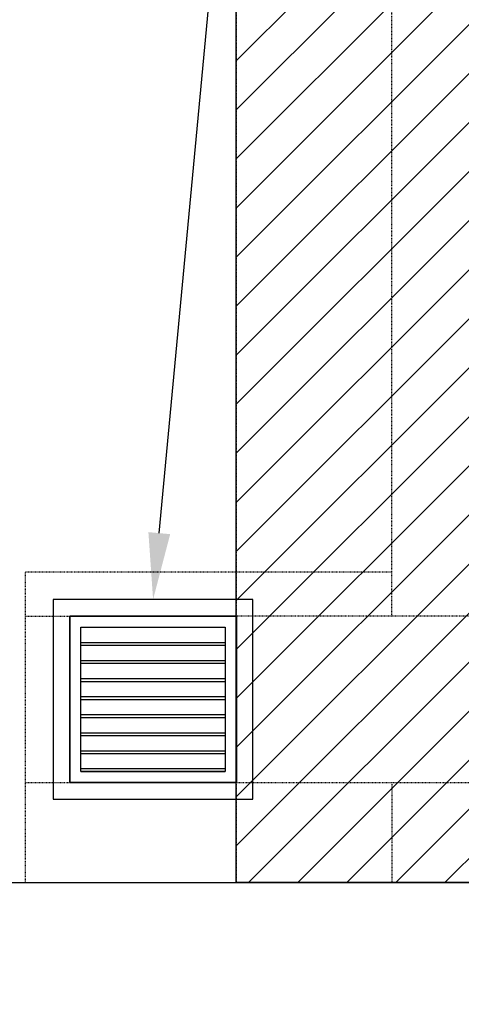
# Model space of a CAD drawing. Header units: inches. Extents: x -304 to 21107, y -311 to 413.
# Tile 14 of 62: x 162 to 242, y -22 to 155. Entities that reach past the tile are written whole.
import ezdxf
from ezdxf import colors
from ezdxf.entities.mleader import LeaderData, LeaderLine
from ezdxf.math import Vec2, Vec3

# ---------------------------------------------------------------- set-up
doc = ezdxf.new("R2010")
doc.units = ezdxf.units.IN
doc.header["$MEASUREMENT"] = 0
doc.header["$PDMODE"] = 2
doc.header["$PDSIZE"] = -10
doc.linetypes.add('Dash', pattern=[0.25, 0.125, -0.125])
for name, color, linetype in [('A-FLOR', 173, 'Continuous'), ('A-FLOR-HDLN', 10, 'Dash'), ('A-WALL-HDLN', 3, 'Dash'), ('M-EQPM', 2, 'Continuous'), ('S-ANNO-DIMS-C1', 1, 'Continuous'), ('S-ANNO-NOTE-C1', 2, 'Continuous'), ('S-DETL-LW18-040%', 197, 'Continuous')]:
    doc.layers.add(name, color=color, linetype=linetype)
doc.styles.add('Annotative', font='romans.shx', dxfattribs={"width": 0.8, "height": 0.125})
doc.dimstyles.new('Annotative', dxfattribs={"dimscale": 0, "dimtxt": 0.125, "dimasz": 0.125, "dimexe": 0.18, "dimexo": 0.0625, "dimgap": 0.09, "dimtad": 1, "dimdec": 3, "dimzin": 3, "dimdsep": 46, "dimlunit": 4, "dimtxsty": 'Annotative', "dimcen": 0.09, "dimclrt": 2, "dimazin": 2, "dimtfac": 1, "dimtdec": 3, "dimtmove": 0, "dimatfit": 0, "dimfxl": 1, "dimtfill": 1, "dimfrac": 2, "dimtolj": 1, "dimtzin": 0, "dimarcsym": 0})

# ---------------------------------------------------------------- blocks, each defined once
blk = doc.blocks.new('USM_Louver - USM_Louver-1291320-ELEVATION _DOOR SIDE_')
at = {"layer": 'M-EQPM', "lineweight": -3}
for p, q in [((168.08, 51), (168.08, 15)), ((204.08, 51), (168.08, 51)), ((204.08, 15), (204.08, 51)), ((201.08, 48), (171.08, 48)), ((171.08, 48), (171.08, 18)), ((171.08, 48), (201.08, 48)), ((171.08, 18), (171.08, 48)), ((201.08, 18), (201.08, 48)), ((201.08, 48), (201.08, 18)), ((173.08, 46), (199.08, 46)), ((173.08, 20), (173.08, 46)), ((199.08, 46), (199.08, 20)), ((173.08, 42.75), (173.08, 43.25)), ((173.08, 43.25), (199.08, 43.25)), ((173.08, 42.75), (199.08, 42.75)), ((199.08, 43.25), (199.08, 42.75)), ((173.08, 39.5), (173.08, 40)), ((173.08, 40), (199.08, 40)), ((173.08, 39.5), (199.08, 39.5)), ((199.08, 40), (199.08, 39.5)), ((173.08, 36.25), (173.08, 36.75)), ((173.08, 36.75), (199.08, 36.75)), ((173.08, 36.25), (199.08, 36.25)), ((199.08, 36.75), (199.08, 36.25)), ((173.08, 33), (173.08, 33.5)), ((173.08, 33.5), (199.08, 33.5)), ((173.08, 33), (199.08, 33)), ((199.08, 33.5), (199.08, 33)), ((173.08, 29.75), (173.08, 30.25)), ((173.08, 30.25), (199.08, 30.25)), ((199.08, 30.25), (199.08, 29.75)), ((173.08, 29.75), (199.08, 29.75)), ((173.08, 26.5), (173.08, 27)), ((173.08, 27), (199.08, 27)), ((199.08, 27), (199.08, 26.5)), ((173.08, 26.5), (199.08, 26.5)), ((173.08, 23.25), (173.08, 23.75)), ((173.08, 23.75), (199.08, 23.75)), ((173.08, 23.25), (199.08, 23.25)), ((199.08, 23.75), (199.08, 23.25)), ((173.08, 20), (173.08, 20.5)), ((199.08, 20.5), (173.08, 20.5)), ((173.08, 20), (199.08, 20)), ((199.08, 20), (173.08, 20)), ((199.08, 20.5), (199.08, 20)), ((171.08, 18), (201.08, 18)), ((201.08, 18), (171.08, 18)), ((168.08, 15), (204.08, 15))]:
    blk.add_line(p, q, dxfattribs=at)
blk = doc.blocks.new('*D33')
at = {"layer": 'Defpoints', "color": 0, "transparency": 16777216}
for p in [(249.08, 0), (-299.92, -30), (-299.92, -149.24)]:
    blk.add_point(p, dxfattribs=at)
at = {"layer": 'S-ANNO-DIMS-C1', "color": 0, "lineweight": -2, "transparency": 16777216}
for p, q in [((-299.92, -36), (-299.92, -166.52)), ((237.08, -149.24), (-287.92, -149.24))]:
    blk.add_line(p, q, dxfattribs=at)
at = {"layer": 'S-ANNO-DIMS-C1', "color": 0, "transparency": 16777216}
for points in [[(-287.92, -147.24), (-287.92, -151.24), (-299.92, -149.24)], [(237.08, -147.24), (237.08, -151.24), (249.08, -149.24)]]:
    blk.add_solid(points, dxfattribs=at)
at = {"layer": 'S-ANNO-DIMS-C1', "color": 2, "lineweight": -3, "transparency": 16777216, "insert": (-25.42, -133.46), "char_height": 12, "width": 60.1647, "attachment_point": 5, "style": 'Annotative', "bg_fill": 3, "box_fill_scale": 1.25, "bg_fill_color": 256, "bg_fill_true_color": 13158600, "bg_fill_transparency": 0}
blk.add_mtext('\\A1;45\'-9"', dxfattribs=at)

msp = doc.modelspace()

# ---------------------------------------------------------------- hatches: boundary and pattern name
at = {"layer": 'S-DETL-LW18-040%'}
h = msp.add_hatch(dxfattribs=at)
h.set_pattern_fill('ANSI31', color=256, scale=50)
h.paths.add_polyline_path([(201.0774, 242), (249.0774, 242), (249.0774, 0), (201.0774, 0)])

# ---------------------------------------------------------------- linework, layer by layer
at = {"layer": 'A-FLOR', "lineweight": -3}
msp.add_line((-299.9226, 0), (2702.0774, 0), dxfattribs=at)
at = {"layer": 'A-FLOR-HDLN', "lineweight": -3}
for p, q in [((229.0774, 48), (229.0774, 183.9824)), ((163.0774, 56), (201.0774, 56)), ((163.0774, 0), (163.0774, 56)), ((201.0793, 56), (229.0774, 56)), ((249.0774, 48), (201.0793, 48)), ((163.0774, 18), (171.0754, 18)), ((201.0774, 18), (201.0774, 0)), ((201.0793, 18), (249.0774, 18)), ((229.0774, 18), (229.0774, 0)), ((213.0774, 0.0201), (213.0774, 0))]:
    msp.add_line(p, q, dxfattribs=at)
at = {"layer": 'A-WALL-HDLN', "lineweight": -3}
for p, q in [((201.0774, 242), (201.0774, 48)), ((163.0774, 48), (171.0754, 48))]:
    msp.add_line(p, q, dxfattribs=at)
at = {"layer": 'S-DETL-LW18-040%'}
msp.add_lwpolyline([(201.0774, 242), (249.0774, 242), (249.0774, 0), (201.0774, 0)], close=True, dxfattribs=at)

# ---------------------------------------------------------------- block references
at = {"layer": 'M-EQPM', "lineweight": -3}
msp.add_blockref('USM_Louver - USM_Louver-1291320-ELEVATION _DOOR SIDE_', (0, 0), dxfattribs=at)

# ---------------------------------------------------------------- leaders
at = {"layer": 'S-ANNO-NOTE-C1', "lineweight": -3}
ml = msp.add_multileader_mtext('Standard', dxfattribs=at)
ml.set_content('30W x 30H LOUVER', color=256, style='Annotative')
ml.set_leader_properties(color=1, linetype='ByLayer', lineweight=-1)
ml.build(insert=Vec2(0, 0))
ml.multileader.update_dxf_attribs({"text_right_attachment_type": 3, "dogleg_length": 0.125, "arrow_head_size": 12, "scale": 96})
ctx = ml.context
ctx.base_point, ctx.scale, ctx.char_height, ctx.arrow_head_size, ctx.landing_gap_size, ctx.plane_origin = Vec3(86.8076, 192.6119), 96, 12, 12, 8.64, Vec3(85.249, 220.4827)
ctx.right_attachment = 3
notes = []
notes.append((ctx, [(0, (1, 1, 0), (197.4591, 172.6119), (-1, 0), 12, [(0, [(186.0774, 51)], 0, [])])]))
ctx.mtext.insert, ctx.mtext.width, ctx.mtext.flow_direction = Vec3(95.4476, 198.6119), 89.401183, 5
ml = msp.add_multileader_mtext('Standard', dxfattribs=at)
ml.set_content('3" .C., (TYP. 5)', color=256, style='Annotative')
ml.set_leader_properties(color=1, linetype='ByLayer', lineweight=-1)
ml.build(insert=Vec2(0, 0))
ml.multileader.update_dxf_attribs({"text_right_attachment_type": 3, "dogleg_length": 0.125, "arrow_head_size": 12, "scale": 96})
ctx = ml.context
ctx.base_point, ctx.scale, ctx.char_height, ctx.arrow_head_size, ctx.landing_gap_size, ctx.plane_origin = Vec3(-60.3847, 129.7973), 96, 12, 12, 8.64, Vec3(-60.3188, 11.9328)
ctx.right_attachment = 3
notes.append((ctx, [(1, (1, 1, 0), (-72.3847, 129.7973), (1, 0), 12, [(0, [(-60.9408, 15.8264)], 0, [])])]))
ctx.mtext.insert, ctx.mtext.width, ctx.mtext.defined_height, ctx.mtext.flow_direction = Vec3(-51.7447, 137.7973), 137.642397, 60.9173, 5
for ctx, leaders in notes:
    for number, flags, end, landing, length, lines in leaders:
        leader = LeaderData()
        leader.index, (leader.has_last_leader_line, leader.has_dogleg_vector, leader.attachment_direction) = number, flags
        leader.last_leader_point, leader.dogleg_vector, leader.dogleg_length = Vec3(end), Vec3(landing), length
        for number, points, colour, breaks in lines:
            line = LeaderLine()
            line.index, line.vertices, line.color, line.breaks = number, Vec3.list(points), colors.encode_raw_color(colour), breaks
            leader.lines.append(line)
        ctx.leaders.append(leader)

# ---------------------------------------------------------------- next in the draw order: dimensions: what is measured, and where the dimension line sits
at = {"layer": 'S-ANNO-DIMS-C1', "lineweight": -3}
dim = msp.add_linear_dim(base=(-299.9226, -149.2408), p1=(249.0774, 0), p2=(-299.9226, -30), dimstyle='Annotative', override={"dimpost": '\\X', "dimse1": 1}, dxfattribs=at)
dim.commit()
dim.dimension.update_dxf_attribs({"geometry": '*D33', "text_midpoint": (-25.4226, -133.4579)})

doc.saveas('drawing.dxf')
